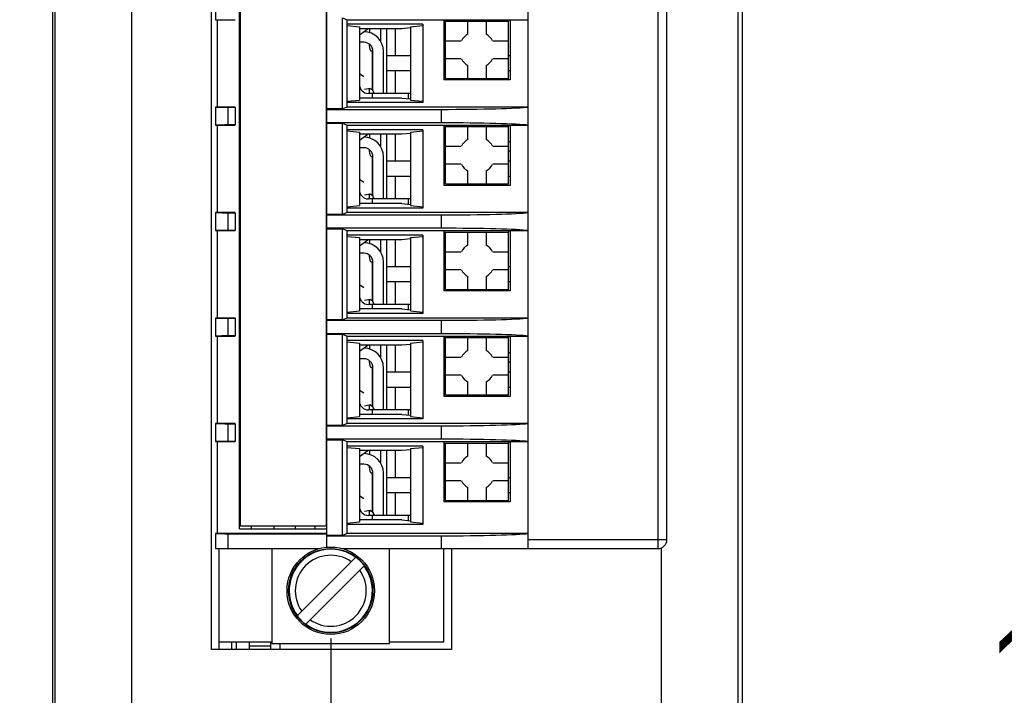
# Model space of a CAD drawing. Header units: inches. Extents: x 0 to 22, y 0 to 17.
# Tile 22 of 37: x 12.9 to 14.2, y 5.9 to 6.8. Entities that reach past the tile are written whole.
import ezdxf

# ---------------------------------------------------------------- set-up
doc = ezdxf.new("R2010")
doc.units = ezdxf.units.IN
doc.header["$LTSCALE"] = 1.21
doc.header["$MEASUREMENT"] = 0
doc.layers.get('0').update_dxf_attribs({"linetype": 'CONTINUOUS'})
for name, color, linetype in [('1', 7, 'CONTINUOUS'), ('DIMENSIONS', 7, 'CONTINUOUS'), ('ECAD_611065_01_16_R_2_0402_PKO_', 7, 'CONTINUOUS'), ('ECAD_692238_01_79_SSOP28_RV1', 7, 'CONTINUOUS'), ('ECAD_711803_01_22_R_2_0603_PKO_', 7, 'CONTINUOUS'), ('ECAD_715808_01_67_C1206_REV1', 7, 'CONTINUOUS'), ('ECAD_715840_01_39_C_2_0603_PKO_', 7, 'CONTINUOUS')]:
    doc.layers.add(name, color=color, linetype=linetype)
doc.styles.get("Standard").update_dxf_attribs({"font": 'txt', "width": 0.8})
doc.dimstyles.new('DIMSTYLE_1', dxfattribs={"dimtxt": 0.125, "dimasz": 0.18, "dimexe": 0.125, "dimexo": 0.0625, "dimgap": 0.0625, "dimtad": 0, "dimtih": 1, "dimtoh": 1, "dimzin": 4, "dimdsep": 46, "dimtxsty": 'STANDARD', "dimblk": '_FILLED', "dimblk1": '_FILLED', "dimblk2": '_FILLED', "dimcen": 0.09, "dimadec": 0, "dimazin": 0, "dimtp": 0.001, "dimtm": 0.001, "dimtfac": 1, "dimtofl": 0, "dimtmove": 0, "dimatfit": 3, "dimldrblk": '_FILLED', "dimfxl": 1, "dimtolj": 1, "dimtzin": 4, "dimarcsym": 0})

# ---------------------------------------------------------------- blocks, each defined once
blk = doc.blocks.new('_FILLED')
at = {"color": 0, "linetype": 'BYBLOCK'}
blk.add_solid([(0, 0), (-1, 0.1736), (-1, -0.1736)], dxfattribs=at)
blk = doc.blocks.new('*D6')
at = {"layer": 'DIMENSIONS', "color": 2, "linetype": 'CONTINUOUS'}
for p, q in [((13.7862, 6.8081), (14.6971, 6.8081)), ((14.5721, 6.8081), (14.5721, 6.0661)), ((14.5721, 5.0741), (14.5721, 5.8161)), ((13.7846, 5.0741), (14.6971, 5.0741))]:
    blk.add_line(p, q, dxfattribs=at)
at = {"layer": 'DIMENSIONS', "color": 2, "linetype": 'CONTINUOUS', "xscale": 0.18, "yscale": 0.18, "zscale": 0.18}
for p, rotation in [((14.5721, 6.8081), 90), ((14.5721, 5.0741), 270)]:
    blk.add_blockref('_FILLED', p, dxfattribs=dict(at, rotation=rotation))
at = {"layer": 'DIMENSIONS', "color": 2, "linetype": 'CONTINUOUS', "insert": (14.5721, 6.0036), "char_height": 0.125, "width": 1.325, "attachment_point": 2, "line_spacing_factor": 0.9}
blk.add_mtext('1.734{\\Ftxt.shx;\\W1.000000;\\H0.125000; }[44.04]', dxfattribs=at)
blk = doc.blocks.new('*D9')
at = {"layer": 'DIMENSIONS', "color": 2, "linetype": 'CONTINUOUS'}
for p, q in [((13.2848, 5.9877), (13.2848, 4.1991)), ((12.9221, 5.2197), (12.9221, 4.1991)), ((12.9221, 4.3241), (12.5279, 4.3241)), ((13.2848, 4.3241), (13.6448, 4.3241))]:
    blk.add_line(p, q, dxfattribs=at)
at = {"layer": 'DIMENSIONS', "color": 2, "linetype": 'CONTINUOUS', "xscale": 0.18, "yscale": 0.18, "zscale": 0.18}
blk.add_blockref('_FILLED', (12.9221, 4.3241), dxfattribs=at)
at = {"layer": 'DIMENSIONS', "color": 2, "linetype": 'CONTINUOUS', "xscale": 0.18, "yscale": 0.18, "zscale": 0.18, "rotation": 180}
blk.add_blockref('_FILLED', (13.2848, 4.3241), dxfattribs=at)
at = {"layer": 'DIMENSIONS', "color": 2, "linetype": 'CONTINUOUS', "insert": (12.4654, 4.3866), "char_height": 0.125, "width": 1.125, "attachment_point": 3, "line_spacing_factor": 0.9}
blk.add_mtext('.363{\\Ftxt.shx;\\W1.000000;\\H0.125000; }[9.21]', dxfattribs=at)
blk = doc.blocks.new('*D10')
at = {"layer": 'DIMENSIONS', "color": 2, "linetype": 'CONTINUOUS'}
for p, q in [((13.2848, 5.9877), (13.2848, 3.4491)), ((13.8221, 5.2168), (13.8221, 3.4491)), ((13.2848, 3.5741), (12.9248, 3.5741)), ((13.8221, 3.5741), (14.162, 3.5741))]:
    blk.add_line(p, q, dxfattribs=at)
at = {"layer": 'DIMENSIONS', "color": 2, "linetype": 'CONTINUOUS', "xscale": 0.18, "yscale": 0.18, "zscale": 0.18}
blk.add_blockref('_FILLED', (13.2848, 3.5741), dxfattribs=at)
at = {"layer": 'DIMENSIONS', "color": 2, "linetype": 'CONTINUOUS', "xscale": 0.18, "yscale": 0.18, "zscale": 0.18, "rotation": 180}
blk.add_blockref('_FILLED', (13.8221, 3.5741), dxfattribs=at)
at = {"layer": 'DIMENSIONS', "color": 2, "linetype": 'CONTINUOUS', "insert": (14.2245, 3.6366), "char_height": 0.125, "width": 1.225, "attachment_point": 1, "line_spacing_factor": 0.9}
blk.add_mtext('.537{\\Ftxt.shx;\\W1.000000;\\H0.125000; }[13.65]', dxfattribs=at)

msp = doc.modelspace()

# ---------------------------------------------------------------- linework, layer by layer
at = {"color": 7, "linetype": 'CONTINUOUS'}
for p, q in [((12.9221, 5.1741), (12.9221, 8.4431)), ((13.8221, 5.1741), (13.8221, 8.4431)), ((13.2798, 6.1071), (13.2798, 7.5091)), ((13.5426, 6.1053), (13.5426, 7.5108)), ((13.7119, 7.5108), (13.7119, 6.1053)), ((13.7237, 6.1171), (13.7237, 7.499)), ((13.1657, 6.1309), (13.1657, 7.4852)), ((13.1342, 6.8199), (13.1342, 6.7962)), ((13.1342, 6.7962), (13.1598, 6.7962)), ((13.1371, 6.6821), (13.1371, 6.7962)), ((13.3002, 6.6796), (13.3002, 6.7987)), ((13.3002, 6.7987), (13.3064, 6.7962)), ((13.3064, 6.6821), (13.3064, 6.7962)), ((13.3064, 6.7962), (13.5426, 6.7962)), ((13.4048, 6.7903), (13.3064, 6.7903)), ((13.3064, 6.7887), (13.3222, 6.7871)), ((13.3222, 6.7871), (13.3222, 6.6913)), ((13.3891, 6.7871), (13.4048, 6.7887)), ((13.3891, 6.7871), (13.3891, 6.6913)), ((13.4048, 6.7903), (13.4048, 6.688)), ((13.4324, 6.7962), (13.4324, 6.7175)), ((13.4324, 6.7943), (13.517, 6.7943)), ((13.4344, 6.7195), (13.4344, 6.7943)), ((13.4639, 6.7773), (13.4639, 6.7943)), ((13.4875, 6.7943), (13.4875, 6.7773)), ((13.517, 6.7195), (13.517, 6.7943)), ((13.519, 6.7962), (13.519, 6.7175)), ((13.3777, 6.7844), (13.3222, 6.7844)), ((13.3891, 6.7855), (13.3777, 6.7844)), ((13.4324, 6.7667), (13.4344, 6.7667)), ((13.4344, 6.7687), (13.4552, 6.7687)), ((13.4962, 6.7687), (13.517, 6.7687)), ((13.3384, 6.7549), (13.3382, 6.7549)), ((13.3388, 6.7552), (13.3384, 6.7549)), ((13.3399, 6.7549), (13.3388, 6.7549)), ((13.3576, 6.749), (13.3576, 6.7293)), ((13.3891, 6.749), (13.3576, 6.749)), ((13.519, 6.749), (13.517, 6.749)), ((13.4552, 6.7451), (13.4344, 6.7451)), ((13.4639, 6.7195), (13.4639, 6.7364)), ((13.4875, 6.7364), (13.4875, 6.7195)), ((13.517, 6.7451), (13.4962, 6.7451)), ((13.3278, 6.7214), (13.3222, 6.7254)), ((13.3891, 6.7293), (13.3576, 6.7293)), ((13.519, 6.7293), (13.517, 6.7293)), ((13.519, 6.7175), (13.4324, 6.7175)), ((13.4344, 6.7195), (13.517, 6.7195)), ((13.4433, 6.7195), (13.4433, 6.7175)), ((13.4535, 6.7175), (13.4535, 6.7195)), ((13.4769, 6.7195), (13.4769, 6.7175)), ((13.4887, 6.7175), (13.4887, 6.7195)), ((13.3365, 6.7062), (13.3289, 6.7049)), ((13.3891, 6.6998), (13.334, 6.6998)), ((13.3351, 6.7059), (13.3351, 6.6998)), ((13.3411, 6.7), (13.3411, 6.6998)), ((13.3064, 6.6896), (13.3222, 6.6913)), ((13.4048, 6.688), (13.3064, 6.688)), ((13.3777, 6.6939), (13.3222, 6.6939)), ((13.3777, 6.6939), (13.3891, 6.6928)), ((13.3891, 6.6913), (13.4048, 6.6896)), ((13.1342, 6.6821), (13.1342, 6.6584)), ((13.1598, 6.6821), (13.1342, 6.6821)), ((13.1508, 6.6587), (13.1508, 6.6818)), ((13.1508, 6.6818), (13.1598, 6.6818)), ((13.1598, 6.6818), (13.1598, 6.6587)), ((13.3002, 6.6796), (13.2798, 6.6796)), ((13.2798, 6.679), (13.4288, 6.679)), ((13.3064, 6.6821), (13.3002, 6.6796)), ((13.5426, 6.6821), (13.3064, 6.6821)), ((13.4288, 6.679), (13.4288, 6.6615)), ((13.1342, 6.6584), (13.1598, 6.6584)), ((13.1371, 6.5443), (13.1371, 6.6584)), ((13.1598, 6.6587), (13.1508, 6.6587)), ((13.4288, 6.6615), (13.2798, 6.6615)), ((13.2798, 6.6609), (13.3002, 6.6609)), ((13.3002, 6.6609), (13.3064, 6.6584)), ((13.3002, 6.5418), (13.3002, 6.6609)), ((13.3064, 6.6584), (13.5426, 6.6584)), ((13.3064, 6.5443), (13.3064, 6.6584)), ((13.4324, 6.6584), (13.4324, 6.5797)), ((13.519, 6.6584), (13.519, 6.5797)), ((13.4048, 6.6525), (13.3064, 6.6525)), ((13.3064, 6.6509), (13.3222, 6.6493)), ((13.3222, 6.6493), (13.3222, 6.5535)), ((13.3777, 6.6466), (13.3222, 6.6466)), ((13.3891, 6.6477), (13.3777, 6.6466)), ((13.3891, 6.6493), (13.4048, 6.6509)), ((13.3891, 6.6493), (13.3891, 6.5535)), ((13.4048, 6.6525), (13.4048, 6.5502)), ((13.4324, 6.6565), (13.517, 6.6565)), ((13.4344, 6.5817), (13.4344, 6.6565)), ((13.4639, 6.6395), (13.4639, 6.6565)), ((13.4875, 6.6565), (13.4875, 6.6395)), ((13.517, 6.5817), (13.517, 6.6565)), ((13.4324, 6.6289), (13.4344, 6.6289)), ((13.4344, 6.6309), (13.4552, 6.6309)), ((13.4962, 6.6309), (13.517, 6.6309)), ((13.3384, 6.6171), (13.3382, 6.6171)), ((13.3388, 6.6174), (13.3384, 6.6171)), ((13.3399, 6.6171), (13.3388, 6.6171)), ((13.3891, 6.6112), (13.3576, 6.6112)), ((13.3576, 6.6112), (13.3576, 6.5915)), ((13.4552, 6.6073), (13.4344, 6.6073)), ((13.517, 6.6073), (13.4962, 6.6073)), ((13.519, 6.6112), (13.517, 6.6112)), ((13.4639, 6.5817), (13.4639, 6.5986)), ((13.4875, 6.5986), (13.4875, 6.5817)), ((13.3278, 6.5836), (13.3222, 6.5876)), ((13.3891, 6.5915), (13.3576, 6.5915)), ((13.4344, 6.5817), (13.517, 6.5817)), ((13.4433, 6.5817), (13.4433, 6.5797)), ((13.4535, 6.5797), (13.4535, 6.5817)), ((13.4769, 6.5817), (13.4769, 6.5797)), ((13.4887, 6.5797), (13.4887, 6.5817)), ((13.519, 6.5915), (13.517, 6.5915)), ((13.3365, 6.5685), (13.3289, 6.5671)), ((13.519, 6.5797), (13.4324, 6.5797)), ((13.3777, 6.5561), (13.3222, 6.5561)), ((13.3891, 6.562), (13.334, 6.562)), ((13.3351, 6.5681), (13.3351, 6.562)), ((13.3411, 6.5622), (13.3411, 6.562)), ((13.3777, 6.5561), (13.3891, 6.555)), ((13.1342, 6.5443), (13.1342, 6.5207)), ((13.1598, 6.5443), (13.1342, 6.5443)), ((13.1508, 6.544), (13.1598, 6.544)), ((13.1508, 6.5209), (13.1508, 6.544)), ((13.1598, 6.544), (13.1598, 6.5209)), ((13.3064, 6.5443), (13.3002, 6.5418)), ((13.3064, 6.5518), (13.3222, 6.5535)), ((13.4048, 6.5502), (13.3064, 6.5502)), ((13.5426, 6.5443), (13.3064, 6.5443)), ((13.3891, 6.5535), (13.4048, 6.5518)), ((13.3002, 6.5418), (13.2798, 6.5418)), ((13.2798, 6.5413), (13.4288, 6.5413)), ((13.4288, 6.5413), (13.4288, 6.5237)), ((13.1342, 6.5207), (13.1598, 6.5207)), ((13.1371, 6.4065), (13.1371, 6.5207)), ((13.1598, 6.5209), (13.1508, 6.5209)), ((13.4288, 6.5237), (13.2798, 6.5237)), ((13.2798, 6.5231), (13.3002, 6.5231)), ((13.3002, 6.5231), (13.3064, 6.5207)), ((13.3002, 6.404), (13.3002, 6.5231)), ((13.3064, 6.5207), (13.5426, 6.5207)), ((13.3064, 6.4065), (13.3064, 6.5207)), ((13.4324, 6.5207), (13.4324, 6.4419)), ((13.4324, 6.5187), (13.517, 6.5187)), ((13.4344, 6.4439), (13.4344, 6.5187)), ((13.4639, 6.5017), (13.4639, 6.5187)), ((13.4875, 6.5187), (13.4875, 6.5017)), ((13.517, 6.4439), (13.517, 6.5187)), ((13.519, 6.5207), (13.519, 6.4419)), ((13.4048, 6.5147), (13.3064, 6.5147)), ((13.3064, 6.5131), (13.3222, 6.5115)), ((13.3222, 6.5115), (13.3222, 6.4157)), ((13.3777, 6.5088), (13.3222, 6.5088)), ((13.3891, 6.5099), (13.3777, 6.5088)), ((13.3891, 6.5115), (13.4048, 6.5131)), ((13.3891, 6.5115), (13.3891, 6.4157)), ((13.4048, 6.5147), (13.4048, 6.4124)), ((13.4344, 6.4931), (13.4552, 6.4931)), ((13.4962, 6.4931), (13.517, 6.4931)), ((13.3384, 6.4793), (13.3382, 6.4793)), ((13.3388, 6.4796), (13.3384, 6.4793)), ((13.3399, 6.4793), (13.3388, 6.4793)), ((13.4324, 6.4911), (13.4344, 6.4911)), ((13.3891, 6.4734), (13.3576, 6.4734)), ((13.3576, 6.4734), (13.3576, 6.4537)), ((13.4552, 6.4695), (13.4344, 6.4695)), ((13.517, 6.4695), (13.4962, 6.4695)), ((13.519, 6.4734), (13.517, 6.4734)), ((13.3891, 6.4537), (13.3576, 6.4537)), ((13.4639, 6.4439), (13.4639, 6.4608)), ((13.4875, 6.4608), (13.4875, 6.4439)), ((13.519, 6.4537), (13.517, 6.4537)), ((13.3278, 6.4458), (13.3222, 6.4498)), ((13.519, 6.4419), (13.4324, 6.4419)), ((13.4344, 6.4439), (13.517, 6.4439)), ((13.4433, 6.4439), (13.4433, 6.4419)), ((13.4535, 6.4419), (13.4535, 6.4439)), ((13.4769, 6.4439), (13.4769, 6.4419)), ((13.4887, 6.4419), (13.4887, 6.4439)), ((13.3365, 6.4307), (13.3289, 6.4293)), ((13.3351, 6.4304), (13.3351, 6.4242)), ((13.3064, 6.414), (13.3222, 6.4157)), ((13.3777, 6.4183), (13.3222, 6.4183)), ((13.3891, 6.4242), (13.334, 6.4242)), ((13.3411, 6.4244), (13.3411, 6.4242)), ((13.3777, 6.4183), (13.3891, 6.4172)), ((13.3891, 6.4157), (13.4048, 6.414)), ((13.1598, 6.4065), (13.1342, 6.4065)), ((13.1342, 6.4065), (13.1342, 6.3829)), ((13.1508, 6.4062), (13.1598, 6.4062)), ((13.1508, 6.3831), (13.1508, 6.4062)), ((13.1598, 6.4062), (13.1598, 6.3831)), ((13.3002, 6.404), (13.2798, 6.404)), ((13.2798, 6.4035), (13.4288, 6.4035)), ((13.3064, 6.4065), (13.3002, 6.404)), ((13.4048, 6.4124), (13.3064, 6.4124)), ((13.5426, 6.4065), (13.3064, 6.4065)), ((13.4288, 6.4035), (13.4288, 6.3859)), ((13.1342, 6.3829), (13.1598, 6.3829)), ((13.1371, 6.2687), (13.1371, 6.3829)), ((13.1598, 6.3831), (13.1508, 6.3831)), ((13.4288, 6.3859), (13.2798, 6.3859)), ((13.2798, 6.3853), (13.3002, 6.3853)), ((13.3002, 6.3853), (13.3064, 6.3829)), ((13.3002, 6.2662), (13.3002, 6.3853)), ((13.3064, 6.3829), (13.5426, 6.3829)), ((13.3064, 6.2687), (13.3064, 6.3829)), ((13.4048, 6.377), (13.3064, 6.377)), ((13.4048, 6.377), (13.4048, 6.2746)), ((13.4324, 6.3829), (13.4324, 6.3041)), ((13.4324, 6.3809), (13.517, 6.3809)), ((13.4344, 6.3061), (13.4344, 6.3809)), ((13.4639, 6.3639), (13.4639, 6.3809)), ((13.4875, 6.3809), (13.4875, 6.3639)), ((13.517, 6.3061), (13.517, 6.3809)), ((13.519, 6.3829), (13.519, 6.3041)), ((13.3064, 6.3753), (13.3222, 6.3737)), ((13.3222, 6.3737), (13.3222, 6.2779)), ((13.3777, 6.371), (13.3222, 6.371)), ((13.3891, 6.3721), (13.3777, 6.371)), ((13.3891, 6.3737), (13.4048, 6.3753)), ((13.3891, 6.3737), (13.3891, 6.2779)), ((13.4324, 6.3533), (13.4344, 6.3533)), ((13.4344, 6.3553), (13.4552, 6.3553)), ((13.4962, 6.3553), (13.517, 6.3553)), ((13.3384, 6.3415), (13.3382, 6.3415)), ((13.3388, 6.3418), (13.3384, 6.3415)), ((13.3399, 6.3415), (13.3388, 6.3415)), ((13.3891, 6.3356), (13.3576, 6.3356)), ((13.3576, 6.3356), (13.3576, 6.3159)), ((13.4552, 6.3317), (13.4344, 6.3317)), ((13.517, 6.3317), (13.4962, 6.3317)), ((13.519, 6.3356), (13.517, 6.3356)), ((13.3278, 6.3081), (13.3222, 6.312)), ((13.3891, 6.3159), (13.3576, 6.3159)), ((13.4639, 6.3061), (13.4639, 6.323)), ((13.4875, 6.323), (13.4875, 6.3061)), ((13.519, 6.3159), (13.517, 6.3159)), ((13.519, 6.3041), (13.4324, 6.3041)), ((13.4344, 6.3061), (13.517, 6.3061)), ((13.4433, 6.3061), (13.4433, 6.3041)), ((13.4535, 6.3041), (13.4535, 6.3061)), ((13.4769, 6.3061), (13.4769, 6.3041)), ((13.4887, 6.3041), (13.4887, 6.3061)), ((13.3365, 6.2929), (13.3289, 6.2915)), ((13.3891, 6.2864), (13.334, 6.2864)), ((13.3351, 6.2926), (13.3351, 6.2864)), ((13.3411, 6.2867), (13.3411, 6.2864)), ((13.3064, 6.2762), (13.3222, 6.2779)), ((13.4048, 6.2746), (13.3064, 6.2746)), ((13.3777, 6.2805), (13.3222, 6.2805)), ((13.3777, 6.2805), (13.3891, 6.2794)), ((13.3891, 6.2779), (13.4048, 6.2762)), ((13.1598, 6.2687), (13.1342, 6.2687)), ((13.1342, 6.2687), (13.1342, 6.2451)), ((13.1508, 6.2684), (13.1598, 6.2684)), ((13.1508, 6.2453), (13.1508, 6.2684)), ((13.1598, 6.2684), (13.1598, 6.2453)), ((13.3002, 6.2662), (13.2798, 6.2662)), ((13.2798, 6.2657), (13.4288, 6.2657)), ((13.3064, 6.2687), (13.3002, 6.2662)), ((13.5426, 6.2687), (13.3064, 6.2687)), ((13.4288, 6.2657), (13.4288, 6.2481)), ((13.4288, 6.2481), (13.2798, 6.2481)), ((13.2798, 6.2475), (13.3002, 6.2475)), ((13.3002, 6.2475), (13.3064, 6.2451)), ((13.3002, 6.1225), (13.3002, 6.2475)), ((13.1342, 6.2451), (13.1598, 6.2451)), ((13.1371, 6.125), (13.1371, 6.2451)), ((13.1598, 6.2453), (13.1508, 6.2453)), ((13.3064, 6.2451), (13.5426, 6.2451)), ((13.3064, 6.125), (13.3064, 6.2451)), ((13.4048, 6.2392), (13.3064, 6.2392)), ((13.3064, 6.2375), (13.3222, 6.2359)), ((13.3222, 6.2359), (13.3222, 6.1401)), ((13.3891, 6.2343), (13.3777, 6.2333)), ((13.3891, 6.2359), (13.4048, 6.2375)), ((13.3891, 6.2359), (13.3891, 6.1401)), ((13.4048, 6.2392), (13.4048, 6.1368)), ((13.4324, 6.2451), (13.4324, 6.1663)), ((13.4324, 6.2431), (13.517, 6.2431)), ((13.4344, 6.1683), (13.4344, 6.2431)), ((13.4639, 6.2261), (13.4639, 6.2431)), ((13.4875, 6.2431), (13.4875, 6.2261)), ((13.517, 6.1683), (13.517, 6.2431)), ((13.519, 6.2451), (13.519, 6.1663)), ((13.3777, 6.2333), (13.3222, 6.2333)), ((13.4324, 6.2155), (13.4344, 6.2155)), ((13.4344, 6.2175), (13.4552, 6.2175)), ((13.4962, 6.2175), (13.517, 6.2175)), ((13.3384, 6.2038), (13.3382, 6.2037)), ((13.3388, 6.204), (13.3384, 6.2038)), ((13.3399, 6.2037), (13.3388, 6.2037)), ((13.3891, 6.1978), (13.3576, 6.1978)), ((13.3576, 6.1978), (13.3576, 6.1781)), ((13.519, 6.1978), (13.517, 6.1978)), ((13.4552, 6.1939), (13.4344, 6.1939)), ((13.4639, 6.1683), (13.4639, 6.1852)), ((13.4875, 6.1852), (13.4875, 6.1683)), ((13.517, 6.1939), (13.4962, 6.1939)), ((13.3278, 6.1703), (13.3222, 6.1742)), ((13.3891, 6.1781), (13.3576, 6.1781)), ((13.519, 6.1781), (13.517, 6.1781)), ((13.519, 6.1663), (13.4324, 6.1663)), ((13.4344, 6.1683), (13.517, 6.1683)), ((13.4433, 6.1683), (13.4433, 6.1663)), ((13.4535, 6.1663), (13.4535, 6.1683)), ((13.4769, 6.1683), (13.4769, 6.1663)), ((13.4887, 6.1663), (13.4887, 6.1683)), ((13.3365, 6.1551), (13.3289, 6.1537)), ((13.3891, 6.1486), (13.334, 6.1486)), ((13.3351, 6.1548), (13.3351, 6.1486)), ((13.3411, 6.1489), (13.3411, 6.1486)), ((13.1814, 6.1309), (13.1814, 6.1348)), ((13.211, 6.1309), (13.211, 6.1348)), ((13.2385, 6.1348), (13.2385, 6.1309)), ((13.2641, 6.1348), (13.2641, 6.1309)), ((13.3064, 6.1384), (13.3222, 6.1401)), ((13.4048, 6.1368), (13.3064, 6.1368)), ((13.3777, 6.1427), (13.3222, 6.1427)), ((13.3777, 6.1427), (13.3891, 6.1416)), ((13.3891, 6.1401), (13.4048, 6.1384)), ((13.2798, 6.125), (13.1342, 6.125)), ((13.1342, 6.125), (13.1342, 6.1053)), ((13.1508, 6.1247), (13.2798, 6.1247)), ((13.1508, 6.1053), (13.1508, 6.1247)), ((13.1657, 6.1309), (13.2798, 6.1309)), ((13.3002, 6.1225), (13.2798, 6.1225)), ((13.2798, 6.122), (13.4288, 6.122)), ((13.3064, 6.125), (13.3002, 6.1225)), ((13.5426, 6.125), (13.3064, 6.125)), ((13.4288, 6.122), (13.4288, 6.1053)), ((13.5426, 6.1171), (13.7237, 6.1171)), ((13.1342, 6.1053), (13.2699, 6.1053)), ((13.1391, 5.9733), (13.1391, 6.1053)), ((13.208, 6.1053), (13.208, 5.9813)), ((13.2408, 6.0174), (13.3176, 6.0941)), ((13.2996, 6.1053), (13.7119, 6.1053)), ((13.3615, 5.9813), (13.3615, 6.1053)), ((13.4324, 5.9833), (13.4324, 6.1053)), ((13.2519, 6.0062), (13.3287, 6.083)), ((13.1391, 5.9833), (13.208, 5.9833)), ((13.208, 5.9813), (13.3615, 5.9813)), ((13.3615, 5.9833), (13.4324, 5.9833))]:
    msp.add_line(p, q, dxfattribs=at)
at = {"color": 3, "linetype": 'CONTINUOUS'}
for p, q in [((12.9246, 8.3981), (12.9246, 5.2191)), ((13.0246, 8.3981), (13.0246, 5.2191)), ((13.816, 8.3981), (13.816, 5.2191)), ((13.1291, 5.9733), (13.1291, 7.6429)), ((13.716, 6.1061), (13.716, 5.2191)), ((13.4424, 6.1053), (13.4424, 5.9733)), ((13.4424, 5.9733), (13.1291, 5.9733))]:
    msp.add_line(p, q, dxfattribs=at)
at = {"color": 6, "linetype": 'CONTINUOUS'}
for p, q in [((13.3222, 6.7766), (13.3334, 6.7844)), ((13.3281, 6.7805), (13.3278, 6.7805)), ((13.3354, 6.7844), (13.3354, 6.7793)), ((13.3497, 6.7844), (13.3497, 6.7687)), ((13.3281, 6.7667), (13.3222, 6.7667)), ((13.3388, 6.7552), (13.3388, 6.7046)), ((13.3399, 6.7036), (13.3399, 6.7549)), ((13.3536, 6.6998), (13.3536, 6.7549)), ((13.5013, 6.7175), (13.5013, 6.7195)), ((13.5151, 6.7195), (13.5151, 6.7175)), ((13.3388, 6.7047), (13.3372, 6.7056)), ((13.34, 6.7034), (13.3388, 6.7047)), ((13.3391, 6.6939), (13.3391, 6.6998)), ((13.3408, 6.7018), (13.34, 6.7034)), ((13.3409, 6.7015), (13.3406, 6.7023)), ((13.3411, 6.7), (13.3408, 6.7018)), ((13.3411, 6.7), (13.3411, 6.7)), ((13.3861, 6.6931), (13.3861, 6.6998)), ((13.3222, 6.6388), (13.3334, 6.6466)), ((13.3354, 6.6466), (13.3354, 6.6415)), ((13.3497, 6.6466), (13.3497, 6.6309)), ((13.3281, 6.6427), (13.3278, 6.6427)), ((13.3281, 6.6289), (13.3222, 6.6289)), ((13.3388, 6.6174), (13.3388, 6.5668)), ((13.3399, 6.5658), (13.3399, 6.6171)), ((13.3536, 6.562), (13.3536, 6.6171)), ((13.5013, 6.5797), (13.5013, 6.5817)), ((13.5151, 6.5817), (13.5151, 6.5797)), ((13.3388, 6.5669), (13.3372, 6.5678)), ((13.34, 6.5656), (13.3388, 6.5669)), ((13.3391, 6.5561), (13.3391, 6.562)), ((13.3408, 6.564), (13.34, 6.5656)), ((13.3409, 6.5638), (13.3406, 6.5645)), ((13.3411, 6.5622), (13.3408, 6.564)), ((13.3411, 6.5622), (13.3411, 6.5622)), ((13.3861, 6.5553), (13.3861, 6.562)), ((13.3222, 6.501), (13.3334, 6.5088)), ((13.3281, 6.5049), (13.3278, 6.5049)), ((13.3354, 6.5088), (13.3354, 6.5037)), ((13.3497, 6.5088), (13.3497, 6.4931)), ((13.3281, 6.4911), (13.3222, 6.4911)), ((13.3388, 6.4796), (13.3388, 6.429)), ((13.3399, 6.428), (13.3399, 6.4793)), ((13.3536, 6.4242), (13.3536, 6.4793)), ((13.5013, 6.4419), (13.5013, 6.4439)), ((13.5151, 6.4439), (13.5151, 6.4419)), ((13.3388, 6.4291), (13.3372, 6.43)), ((13.34, 6.4278), (13.3388, 6.4291)), ((13.3408, 6.4262), (13.34, 6.4278)), ((13.3391, 6.4183), (13.3391, 6.4242)), ((13.3409, 6.426), (13.3406, 6.4267)), ((13.3411, 6.4244), (13.3408, 6.4262)), ((13.3411, 6.4244), (13.3411, 6.4244)), ((13.3861, 6.4175), (13.3861, 6.4242)), ((13.3222, 6.3632), (13.3334, 6.3711)), ((13.3281, 6.3671), (13.3278, 6.3671)), ((13.3354, 6.371), (13.3354, 6.3659)), ((13.3497, 6.371), (13.3497, 6.3553)), ((13.3281, 6.3533), (13.3222, 6.3533)), ((13.3388, 6.3418), (13.3388, 6.2912)), ((13.3399, 6.2902), (13.3399, 6.3415)), ((13.3536, 6.2864), (13.3536, 6.3415)), ((13.5013, 6.3041), (13.5013, 6.3061)), ((13.5151, 6.3061), (13.5151, 6.3041)), ((13.3388, 6.2913), (13.3372, 6.2922)), ((13.34, 6.29), (13.3388, 6.2913)), ((13.3391, 6.2805), (13.3391, 6.2864)), ((13.3408, 6.2884), (13.34, 6.29)), ((13.3409, 6.2882), (13.3406, 6.2889)), ((13.3411, 6.2867), (13.3408, 6.2884)), ((13.3411, 6.2867), (13.3411, 6.2867)), ((13.3861, 6.2797), (13.3861, 6.2864)), ((13.3222, 6.2254), (13.3334, 6.2333)), ((13.3281, 6.2293), (13.3278, 6.2293)), ((13.3354, 6.2333), (13.3354, 6.2281)), ((13.3497, 6.2333), (13.3497, 6.2175)), ((13.3281, 6.2155), (13.3222, 6.2155)), ((13.3388, 6.204), (13.3388, 6.1534)), ((13.3399, 6.1524), (13.3399, 6.2037)), ((13.3536, 6.1486), (13.3536, 6.2037)), ((13.5013, 6.1663), (13.5013, 6.1683)), ((13.5151, 6.1683), (13.5151, 6.1663)), ((13.3391, 6.1427), (13.3391, 6.1486)), ((13.3409, 6.1504), (13.3406, 6.1511)), ((13.3411, 6.1489), (13.3411, 6.1489)), ((13.3861, 6.1419), (13.3861, 6.1486))]:
    msp.add_line(p, q, dxfattribs=at)
for points in [[(13.3372, 6.7056), (13.3355, 6.7059), (13.3351, 6.7059)], [(13.3411, 6.7), (13.341, 6.7008), (13.3409, 6.7015)], [(13.3372, 6.5678), (13.3355, 6.5681), (13.3351, 6.5681)], [(13.3411, 6.5622), (13.341, 6.563), (13.3409, 6.5638)], [(13.3372, 6.43), (13.3355, 6.4303), (13.3351, 6.4304)], [(13.3411, 6.4244), (13.341, 6.4252), (13.3409, 6.426)], [(13.3372, 6.2922), (13.3355, 6.2925), (13.3351, 6.2926)], [(13.3411, 6.2867), (13.341, 6.2874), (13.3409, 6.2882)], [(13.3411, 6.1489), (13.3408, 6.1506), (13.34, 6.1522), (13.3388, 6.1535), (13.3372, 6.1544), (13.3355, 6.1547), (13.3351, 6.1548)], [(13.3411, 6.1489), (13.341, 6.1496), (13.3409, 6.1504)]]:
    msp.add_lwpolyline(points, dxfattribs=at)
at = {"color": 7, "linetype": 'CONTINUOUS'}
for radius in [0.0571, 0.0551, 0.0551]:
    msp.add_circle((13.2848, 6.0502), radius, dxfattribs=at)
at = {"color": 6, "linetype": 'CONTINUOUS'}
for centre, radius, start, end in [((13.3281, 6.7549), 0.0256, 0, 90), ((13.3281, 6.7549), 0.0118, 0, 90), ((13.334, 6.7116), 0.0118, 180, 270), ((13.3281, 6.6171), 0.0256, 0, 90), ((13.3281, 6.6171), 0.0118, 0, 90), ((13.334, 6.5738), 0.0118, 180, 270), ((13.3281, 6.4793), 0.0256, 0, 90), ((13.3281, 6.4793), 0.0118, 0, 90), ((13.334, 6.436), 0.0118, 180, 270), ((13.3281, 6.3415), 0.0256, 0, 90), ((13.3281, 6.3415), 0.0118, 0, 90), ((13.334, 6.2982), 0.0118, 180, 270), ((13.3281, 6.2037), 0.0256, 0, 90), ((13.3281, 6.2037), 0.0118, 0, 90), ((13.334, 6.1604), 0.0118, 180, 270)]:
    msp.add_arc(centre, radius, start, end, dxfattribs=at)
at = {"color": 7, "linetype": 'CONTINUOUS'}
for centre, radius, start, end in [((13.4757, 6.7569), 0.0236, 120, 150), ((13.4757, 6.7569), 0.0236, 30, 60), ((13.4757, 6.7569), 0.0236, 210, 240), ((13.4757, 6.7569), 0.0236, 300, 330), ((13.3351, 6.7), 0.00593, 70.8389, 89.9882), ((13.3351, 6.7), 0.00591, 70.7525, 78.0625), ((13.3351, 6.7), 0.00591, 57.597, 70.7363), ((13.3352, 6.7001), 0.00588, 60.1137, 70.8038), ((13.3351, 6.7), 0.00595, 53.1949, 60.1105), ((13.3351, 6.7), 0.0059, 54.0307, 57.5959), ((13.3351, 6.7), 0.00591, 41.7504, 54.0195), ((13.3351, 6.7), 0.0059, 41.703, 53.1923), ((13.3351, 6.7), 0.00593, 35.4738, 41.6678), ((13.3351, 6.7), 0.00592, 22.448, 35.4784), ((13.3352, 6.7001), 0.00587, 17.7064, 22.397), ((13.3352, 6.7001), 0.00586, 17.8816, 22.2404), ((13.3351, 6.7), 0.00595, 0.0693, 17.8465), ((13.4757, 6.6191), 0.0236, 120, 150), ((13.4757, 6.6191), 0.0236, 30, 60), ((13.4757, 6.6191), 0.0236, 210, 240), ((13.4757, 6.6191), 0.0236, 300, 330), ((13.3351, 6.5622), 0.00593, 70.8389, 89.9882), ((13.3351, 6.5622), 0.00591, 70.7525, 78.0625), ((13.3351, 6.5622), 0.00591, 57.597, 70.7363), ((13.3352, 6.5623), 0.00588, 60.1137, 70.8038), ((13.3351, 6.5622), 0.00595, 53.1949, 60.1105), ((13.3351, 6.5622), 0.0059, 54.0307, 57.5959), ((13.3351, 6.5622), 0.00591, 41.7504, 54.0195), ((13.3351, 6.5622), 0.0059, 41.703, 53.1923), ((13.3351, 6.5622), 0.00593, 35.4738, 41.6678), ((13.3351, 6.5622), 0.00592, 22.448, 35.4784), ((13.3352, 6.5623), 0.00587, 17.7064, 22.397), ((13.3352, 6.5623), 0.00586, 17.8816, 22.2404), ((13.3351, 6.5622), 0.00595, 0.0693, 17.8465), ((13.4757, 6.4813), 0.0236, 120, 150), ((13.4757, 6.4813), 0.0236, 30, 60), ((13.4757, 6.4813), 0.0236, 210, 240), ((13.4757, 6.4813), 0.0236, 300, 330), ((13.3351, 6.4244), 0.00593, 70.8389, 89.9882), ((13.3351, 6.4244), 0.00591, 70.7525, 78.0625), ((13.3351, 6.4244), 0.00591, 57.597, 70.7363), ((13.3352, 6.4245), 0.00588, 60.1137, 70.8038), ((13.3351, 6.4244), 0.00595, 53.1949, 60.1105), ((13.3351, 6.4244), 0.0059, 54.0307, 57.5959), ((13.3351, 6.4244), 0.00591, 41.7504, 54.0195), ((13.3351, 6.4244), 0.0059, 41.703, 53.1923), ((13.3351, 6.4244), 0.00593, 35.4738, 41.6678), ((13.3351, 6.4244), 0.00592, 22.448, 35.4784), ((13.3352, 6.4245), 0.00587, 17.7064, 22.397), ((13.3352, 6.4245), 0.00586, 17.8816, 22.2404), ((13.3351, 6.4244), 0.00595, 0.0693, 17.8465), ((13.4757, 6.3435), 0.0236, 120, 150), ((13.4757, 6.3435), 0.0236, 30, 60), ((13.4757, 6.3435), 0.0236, 210, 240), ((13.4757, 6.3435), 0.0236, 300, 330), ((13.3351, 6.2866), 0.00593, 70.8389, 89.9882), ((13.3351, 6.2867), 0.00591, 70.7525, 78.0625), ((13.3351, 6.2866), 0.00591, 57.597, 70.7363), ((13.3352, 6.2867), 0.00588, 60.1137, 70.8038), ((13.3351, 6.2866), 0.00595, 53.1949, 60.1105), ((13.3351, 6.2867), 0.0059, 54.0307, 57.5959), ((13.3351, 6.2866), 0.00591, 41.7504, 54.0195), ((13.3351, 6.2867), 0.0059, 41.703, 53.1923), ((13.3351, 6.2866), 0.00593, 35.4738, 41.6678), ((13.3351, 6.2866), 0.00592, 22.448, 35.4784), ((13.3352, 6.2867), 0.00587, 17.7064, 22.397), ((13.3352, 6.2867), 0.00586, 17.8816, 22.2404), ((13.3351, 6.2866), 0.00595, 0.0693, 17.8465), ((13.4757, 6.2057), 0.0236, 120, 150), ((13.4757, 6.2057), 0.0236, 30, 60), ((13.4757, 6.2057), 0.0236, 210, 240), ((13.4757, 6.2057), 0.0236, 300, 330), ((13.3351, 6.1488), 0.00593, 78.0867, 89.9882), ((13.3351, 6.1489), 0.00591, 70.7525, 78.0625), ((13.3351, 6.1488), 0.00591, 57.597, 70.7363), ((13.3351, 6.1489), 0.0059, 54.0307, 57.5959), ((13.3351, 6.1489), 0.00591, 41.7504, 54.0195), ((13.3352, 6.1489), 0.00586, 17.8816, 22.2404), ((13.3351, 6.1488), 0.00595, 0.0889, 17.8465), ((13.7119, 6.1171), 0.0118, 269.9993, 359.999), ((13.2848, 6.0502), 0.0543, 53.3396, 216.6604), ((13.2848, 6.0502), 0.0464, 54.7662, 215.2338), ((13.2848, 6.0502), 0.0548, 36.7461, 53.2539), ((13.2848, 6.0502), 0.0543, 233.3396, 36.6604), ((13.2848, 6.0502), 0.0464, 234.7662, 35.2338), ((13.2848, 6.0502), 0.0548, 216.7461, 233.2539)]:
    msp.add_arc(centre, radius, start, end, dxfattribs=at)
for centre, major_axis, start_param, end_param in [((13.2535, 6.6901), (0.2598, 0), 4.235137, 4.306023), ((13.4288, 6.6832), (0.1181, 0), -1.570796, -0.269933), ((13.2535, 6.6504), (0.2598, 0), 8.260347, 8.331234), ((13.4288, 6.6573), (0.1181, 0), 6.553118, 7.853982), ((13.2535, 6.5523), (0.2598, 0), 4.235137, 4.306023), ((13.4288, 6.5454), (0.1181, 0), -1.570796, -0.269933), ((13.2535, 6.5126), (0.2598, 0), 8.260347, 8.331234), ((13.4288, 6.5196), (0.1181, 0), 6.553118, 7.853982), ((13.2535, 6.4145), (0.2598, 0), 4.235137, 4.306023), ((13.4288, 6.4076), (0.1181, 0), -1.570796, -0.269933), ((13.2535, 6.3748), (0.2598, 0), 8.260347, 8.331234), ((13.4288, 6.3818), (0.1181, 0), 6.553118, 7.853982), ((13.2535, 6.2767), (0.2598, 0), 4.235137, 4.306023), ((13.4288, 6.2698), (0.1181, 0), -1.570796, -0.269933), ((13.4288, 6.244), (0.1181, 0), 6.553118, 7.853982), ((13.2535, 6.237), (0.2598, 0), 8.260347, 8.331234), ((13.3647, 6.1412), (0.5197, 0), 4.252861, 4.288299), ((13.4288, 6.1261), (0.1181, 0), -1.570796, -0.269933)]:
    msp.add_ellipse(centre, major_axis=major_axis, ratio=0.034921, start_param=start_param, end_param=end_param, dxfattribs=at)
for points, knots in [([(13.3382, 6.7549), (13.338, 6.7549), (13.3376, 6.7551), (13.3371, 6.7556), (13.3366, 6.7564), (13.3362, 6.7576), (13.3359, 6.7589), (13.3355, 6.7611), (13.3354, 6.7629), (13.3354, 6.7641)], [0, 0, 0, 0, 0.053624, 0.123137, 0.216627, 0.335053, 0.47655, 0.637917, 1, 1, 1, 1]), ([(13.3382, 6.6171), (13.338, 6.6171), (13.3376, 6.6173), (13.3371, 6.6178), (13.3366, 6.6187), (13.3362, 6.6198), (13.3359, 6.6211), (13.3355, 6.6233), (13.3354, 6.6251), (13.3354, 6.6263)], [0, 0, 0, 0, 0.053624, 0.123137, 0.216627, 0.335053, 0.47655, 0.637917, 1, 1, 1, 1]), ([(13.3382, 6.4793), (13.338, 6.4793), (13.3376, 6.4795), (13.3371, 6.48), (13.3366, 6.4809), (13.3362, 6.482), (13.3359, 6.4833), (13.3355, 6.4855), (13.3354, 6.4873), (13.3354, 6.4885)], [0, 0, 0, 0, 0.053624, 0.123137, 0.216627, 0.335053, 0.47655, 0.637917, 1, 1, 1, 1]), ([(13.3382, 6.3415), (13.338, 6.3415), (13.3376, 6.3417), (13.3371, 6.3422), (13.3366, 6.3431), (13.3362, 6.3442), (13.3359, 6.3455), (13.3355, 6.3477), (13.3354, 6.3495), (13.3354, 6.3507)], [0, 0, 0, 0, 0.053624, 0.123137, 0.216627, 0.335053, 0.47655, 0.637917, 1, 1, 1, 1]), ([(13.3382, 6.2037), (13.338, 6.2037), (13.3376, 6.2039), (13.3371, 6.2044), (13.3366, 6.2053), (13.3362, 6.2064), (13.3359, 6.2077), (13.3355, 6.2099), (13.3354, 6.2117), (13.3354, 6.2129)], [0, 0, 0, 0, 0.053624, 0.123137, 0.216627, 0.335053, 0.47655, 0.637917, 1, 1, 1, 1]), ([(13.3351, 6.1548), (13.3359, 6.1548), (13.3375, 6.1545), (13.3394, 6.1531), (13.3407, 6.1512), (13.3411, 6.1496), (13.3411, 6.1489)], [0, 0, 0, 0, 0.24999, 0.5, 0.75001, 1, 1, 1, 1])]:
    msp.add_open_spline(points, degree=3, knots=knots, dxfattribs=at)
at = {"layer": '1', "color": 7, "linetype": 'CONTINUOUS'}
for p, q in [((13.1666, 7.4813), (13.1666, 6.1348)), ((13.2788, 7.4813), (13.2788, 6.1348)), ((13.1666, 6.7962), (13.1657, 6.7962)), ((13.2798, 6.7962), (13.2788, 6.7962)), ((13.517, 6.7962), (13.517, 6.7943)), ((13.3576, 6.7844), (13.3576, 6.749)), ((13.3694, 6.749), (13.3694, 6.7844)), ((13.3576, 6.7293), (13.3576, 6.6998)), ((13.3694, 6.6998), (13.3694, 6.7293)), ((13.517, 6.7175), (13.517, 6.7195)), ((13.517, 6.6584), (13.517, 6.6565)), ((13.3576, 6.6466), (13.3576, 6.6112)), ((13.3694, 6.6112), (13.3694, 6.6466)), ((13.517, 6.6369), (13.519, 6.6369)), ((13.517, 6.625), (13.519, 6.625)), ((13.3576, 6.5915), (13.3576, 6.562)), ((13.3694, 6.562), (13.3694, 6.5915)), ((13.1657, 6.5443), (13.1666, 6.5443)), ((13.2788, 6.5443), (13.2798, 6.5443)), ((13.1657, 6.5207), (13.1666, 6.5207)), ((13.2788, 6.5207), (13.2798, 6.5207)), ((13.517, 6.5207), (13.517, 6.5187)), ((13.3576, 6.5088), (13.3576, 6.4734)), ((13.3694, 6.4734), (13.3694, 6.5088)), ((13.3576, 6.4537), (13.3576, 6.4242)), ((13.3694, 6.4242), (13.3694, 6.4537)), ((13.517, 6.4419), (13.517, 6.4439)), ((13.517, 6.3829), (13.517, 6.3809)), ((13.3576, 6.371), (13.3576, 6.3356)), ((13.3694, 6.3356), (13.3694, 6.371)), ((13.517, 6.3613), (13.519, 6.3613)), ((13.517, 6.3494), (13.519, 6.3494)), ((13.3576, 6.3159), (13.3576, 6.2864)), ((13.3694, 6.2864), (13.3694, 6.3159)), ((13.1666, 6.2687), (13.1657, 6.2687)), ((13.2798, 6.2687), (13.2788, 6.2687)), ((13.1666, 6.2451), (13.1657, 6.2451)), ((13.2798, 6.2451), (13.2788, 6.2451)), ((13.517, 6.2451), (13.517, 6.2431)), ((13.3576, 6.2333), (13.3576, 6.1978)), ((13.3694, 6.1978), (13.3694, 6.2333)), ((13.3576, 6.1781), (13.3576, 6.1486)), ((13.3694, 6.1486), (13.3694, 6.1781)), ((13.517, 6.1663), (13.517, 6.1683)), ((13.1666, 6.1348), (13.2788, 6.1348))]:
    msp.add_line(p, q, dxfattribs=at)
at = {"layer": 'ECAD_611065_01_16_R_2_0402_PKO_', "color": 7, "linetype": 'CONTINUOUS'}
msp.add_line((13.1551, 5.9833), (13.1551, 5.9733), dxfattribs=at)
at = {"layer": 'ECAD_692238_01_79_SSOP28_RV1', "color": 7, "linetype": 'CONTINUOUS'}
msp.add_line((13.2181, 5.9813), (13.2181, 5.9733), dxfattribs=at)
at = {"layer": 'ECAD_711803_01_22_R_2_0603_PKO_', "color": 7, "linetype": 'CONTINUOUS'}
msp.add_line((13.1611, 5.9833), (13.1611, 5.9733), dxfattribs=at)
at = {"layer": 'ECAD_715808_01_67_C1206_REV1', "color": 7, "linetype": 'CONTINUOUS'}
for p, q in [((13.1781, 5.978), (13.2061, 5.978)), ((13.2061, 5.9833), (13.2061, 5.9733))]:
    msp.add_line(p, q, dxfattribs=at)
at = {"layer": 'ECAD_715840_01_39_C_2_0603_PKO_', "color": 7, "linetype": 'CONTINUOUS'}
msp.add_line((13.1781, 5.9833), (13.1781, 5.9733), dxfattribs=at)

# ---------------------------------------------------------------- dimensions: what is measured, and where the dimension line sits
at = {"layer": 'DIMENSIONS', "color": 2, "linetype": 'CONTINUOUS'}
for base, p1, p2, angle, picture, middle in [((14.5721, 6.8081), (13.7221, 5.0741), (13.7237, 6.8081), 90, '*D6', (14.5721, 5.9411)), ((13.2848, 3.5741), (13.8221, 5.2793), (13.2848, 6.0502), 180, '*D10', (14.837, 3.5741))]:
    dim = msp.add_linear_dim(base=base, p1=p1, p2=p2, angle=angle, dimstyle='DIMSTYLE_1', dxfattribs=at)
    dim.commit()
    dim.dimension.update_dxf_attribs({"geometry": picture, "text_midpoint": middle, "dimtype": 160})
dim = msp.add_linear_dim(base=(13.2848, 4.3241), p1=(12.9221, 5.2822), p2=(13.2848, 6.0502), dimstyle='DIMSTYLE_1', dxfattribs=at)
dim.commit()
dim.dimension.update_dxf_attribs({"geometry": '*D9', "text_midpoint": (11.9029, 4.3241), "dimtype": 160})

doc.saveas('drawing.dxf')
